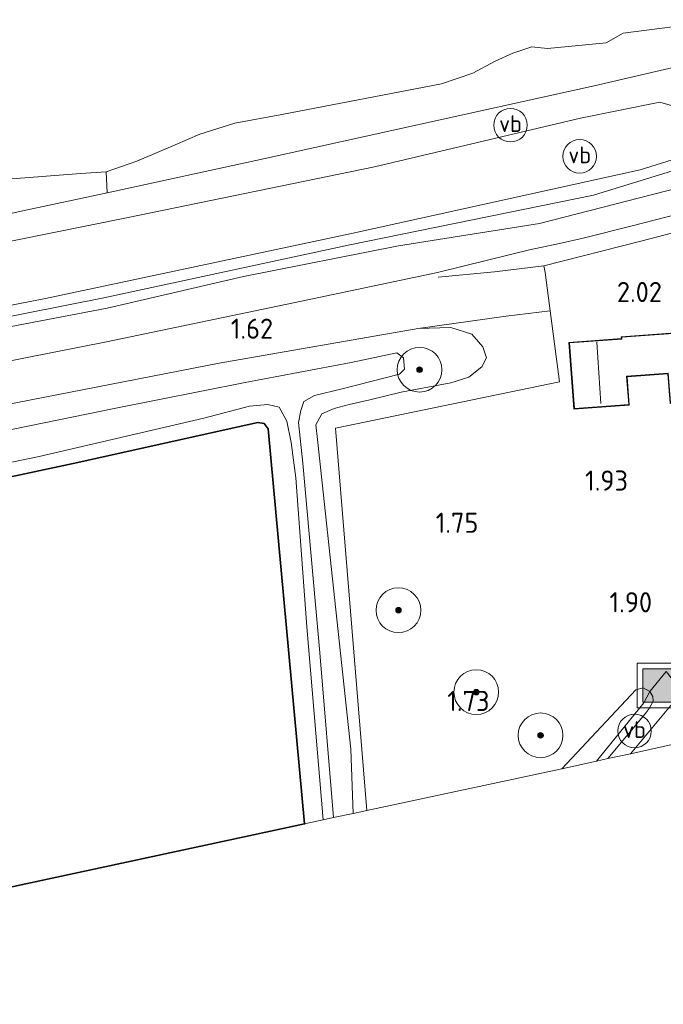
# Model space of a CAD drawing. Extents: x 130905 to 137824, y 412333 to 417928.
# Tile 34 of 256: x 131908 to 131965, y 413174 to 413262. Entities that reach past the tile are written whole.
import ezdxf
from ezdxf.enums import TextEntityAlignment as Align
from ezdxf.lldxf.tags import DXFTag

# ---------------------------------------------------------------- set-up
doc = ezdxf.new("R2010")
doc.units = 0
for name, color, linetype, lineweight in [('B-ME-GR-BOOM-S', 90, 'Continuous', 25), ('B-ME-GR-GRAS-GV', 60, 'Continuous', 13), ('B-ME-GR-HAAG-G', 90, 'GR-HAAG1', 13), ('B-ME-GR-MOERAS-GV', 120, 'Continuous', 13), ('B-ME-GW-OPHOGING_KRUIN-G', 90, 'Continuous', 18), ('B-ME-GW-TALUD_KRUIN-G', 90, 'Continuous', 18), ('B-ME-GW-TALUD_TEEN-G', 90, 'Continuous', 18), ('B-ME-IE-MEUBILAIR_WEGMEUBILAIR-S', 7, 'Continuous', 25), ('B-ME-IE-TERREINAFSCHEIDING_DOORGANG-G', 210, 'Continuous', 18), ('B-ME-IE-TERREINAFSCHEIDING_KUNSTMATIG_HEKWERK-G', 20, 'IE-TERREINAFSCHEIDING-KUNSTMATIG', 18), ('B-ME-KG-GRENS_OPNAME-G', 210, 'KG-OPNAME', 18), ('B-ME-KG-GRENS_WERK-GV', 7, 'Continuous', 35), ('B-ME-KG-KADASTRAAL_DAKRAND-G', 170, 'Continuous', 18), ('B-ME-KG-KADASTRAAL_NOK-G', 10, 'Continuous', 18), ('B-ME-OB-OEVERVOORZIENING-G', 7, 'Continuous', 18), ('B-ME-OG-BEBOUWING_WONINGBOUW-GV', 7, 'Continuous', 18), ('B-ME-OG-TERREIN_GROEN_TUIN-GV', 7, 'Continuous', 18), ('B-ME-OG-WATER_GREPPEL-G', 160, 'Continuous', 18), ('B-ME-OG-WATER_KANAAL-GV', 120, 'Continuous', 18), ('B-ME-OG-WATER_SLOOT-G', 120, 'Continuous', 18), ('B-ME-OG-WATER_SLOOT-GV', 120, 'Continuous', 18), ('B-ME-VH-VERHARDING_TEGEL-GV', 252, 'Continuous', 18), ('X-XX-AL-HOOGTELABEL-S', 7, 'Continuous', 25)]:
    doc.layers.add(name, color=color, linetype=linetype, lineweight=lineweight)
doc.styles.add('NLCS-ISO', font='NLCS-ISO.ttf')
doc.styles.add('NLCS-ISO-ANNOTATIVE-T18', font='NLCS-ISO.ttf', dxfattribs={"height": 1.8})
doc.styles.get("Standard").update_dxf_attribs({"font": 'arial.ttf'})
doc.linetypes.add('GR-HAAG1', pattern='A,6,[176,NLCS.SHX,S=0.125,R=0,X=0,Y=0],-2', length=8)
doc.linetypes.add('IE-TERREINAFSCHEIDING-KUNSTMATIG', pattern='A,4,[82,NLCS.SHX,S=0.75,R=90,X=0,Y=0],4,-2', length=10)
tags = doc.linetypes.add('KG-OPNAME', pattern='A,5.5,-2,["O",Standard,S=1.8,R=0,X=-0.5,Y=-0.9],-2,5.5,-2,[5,NLCS.SHX,S=0.75,R=0,X=0,Y=0],-2', length=19).pattern_tags.tags
tags[6] = DXFTag(74, 10)

# ---------------------------------------------------------------- blocks, each defined once
blk = doc.blocks.new('SGR-BOOM_01-SO')
at = {"linetype": 'ByBlock', "lineweight": 18}
h = blk.add_hatch(color=0, dxfattribs=at)
h.dxf.hatch_style = 1
edge = h.paths.add_edge_path()
edge.add_arc((0, 0), 0.25, 0, 360)
at = {"color": 0, "linetype": 'ByBlock', "lineweight": 18}
for radius in [2, 0.25]:
    blk.add_circle((0, 0), radius, dxfattribs=at)
blk = doc.blocks.new('SIE-WEG_PAAL_VERKEERSBORD-SO')
at = {"color": 0, "linetype": 'ByBlock', "lineweight": 18}
blk.add_circle((0, 0), 1.5, dxfattribs=at)
at = {"color": 0, "linetype": 'ByBlock', "lineweight": 18, "style": 'NLCS-ISO'}
blk.add_text('vb', height=1.5, dxfattribs=at).set_placement((0, 0.132), align=Align.MIDDLE_CENTER)
blk = doc.blocks.new('SAL-HOOGTELABEL-SO')
at = {"color": 0, "linetype": 'ByBlock', "lineweight": -2, "style": 'NLCS-ISO-ANNOTATIVE-T18'}
blk.add_attdef('HOOGTE', text='', height=1.8, dxfattribs=at).set_placement((2.788, 0), align=Align.RIGHT)
blk = doc.blocks.new('SIE-WEG_AFVALBAK-SO')
at = {"linetype": 'ByBlock', "lineweight": 18}
h = blk.add_hatch(color=0, dxfattribs=at)
h.dxf.hatch_style = 1
h.paths.add_polyline_path([(-1.5, -1.5), (1.5, -1.5), (1.5, 1.5), (-1.5, 1.5)])
at = {"color": 0, "linetype": 'ByBlock', "lineweight": 18}
for points in [[(-2, -2), (2, -2), (2, 2), (-2, 2)], [(-1.5, -1.5), (1.5, -1.5), (1.5, 1.5), (-1.5, 1.5)]]:
    blk.add_lwpolyline(points, close=True, dxfattribs=at)

msp = doc.modelspace()

# ---------------------------------------------------------------- linework, layer by layer
at = {"layer": 'B-ME-GR-GRAS-GV'}
for points in [[(131884.415, 413240.024, 0.969), (131907.885, 413245.209, 1.027), (131915.395, 413246.842, 1.028), (131929.37, 413249.882, 1.029), (131958.942, 413256.397, 0.937), (131967.777, 413258.447, 0.975), (131968.284, 413255.973, 1.058), (131974.249, 413254.498, 2.216), (131976.232, 413254.425, 3.241), (131977.349, 413254.045, 3.32), (131978.91, 413246.888, 2.806), (131971.001, 413244.553, 2.498), (131963.096, 413242.518, 2.206), (131954.416, 413240.315, 2.158), (131954.561, 413239.708, 2.158), (131955.002, 413236.276, 2.094), (131951.055, 413235.817, 2.062), (131943.188, 413234.713, 1.624), (131925.422, 413231.599, 1.331), (131895.149, 413225.693, 1.448)], [(131893.468, 413239.813, 1.201), (131917.275, 413244.635, 1.176), (131939.309, 413249.157, 1.376), (131957.713, 413253.491, 1.438), (131964.802, 413254.943, 1.251), (131968.107, 413253.966, 1.526), (131972.262, 413253.276, 2.088), (131975.363, 413253.807, 2.788), (131972.828, 413252.134, 2.801), (131971.044, 413251.378, 2.901), (131963.042, 413248.887, 2.851), (131937.234, 413243.199, 3.057), (131909.894, 413237.377, 3.172), (131879.68, 413231.477, 3.165)], [(131879.68, 413231.477, 3.165), (131909.894, 413237.377, 3.172), (131937.234, 413243.199, 3.057), (131963.042, 413248.887, 2.851), (131971.044, 413251.378, 2.901), (131972.828, 413252.134, 2.801), (131975.363, 413253.807, 2.788), (131972.262, 413253.276, 2.088), (131968.107, 413253.966, 1.526), (131964.802, 413254.943, 1.251), (131957.713, 413253.491, 1.438), (131939.309, 413249.157, 1.376), (131917.275, 413244.635, 1.176), (131893.468, 413239.813, 1.201)], [(131906.513, 413248.063, 0.7), (131913.062, 413248.565, 0.7), (131915.332, 413248.708, 0.7), (131915.395, 413246.842, 1.028), (131907.885, 413245.209, 1.027), (131884.415, 413240.024, 0.969)], [(131886.81, 413227.889, 1.523), (131915.357, 413233.517, 1.65), (131932.776, 413237.16, 1.737), (131944.938, 413239.709, 1.834), (131951.571, 413241.356, 1.959), (131953.163, 413241.744, 2.019), (131955.838, 413242.314, 2.11), (131957.93, 413242.788, 2.129), (131962.311, 413243.89, 2.312), (131969.397, 413245.708, 2.375), (131974.48, 413247.651, 2.587), (131976.195, 413248.854, 2.912), (131973.063, 413248.877, 2.894), (131965.307, 413246.989, 2.982), (131954.053, 413244.1, 3.002), (131941.456, 413242.098, 3.059), (131927.603, 413239.336, 3.24), (131915.414, 413236.518, 3.406), (131899.956, 413233.579, 3.384)], [(131899.956, 413233.579, 3.384), (131915.414, 413236.518, 3.406), (131927.603, 413239.336, 3.24), (131941.456, 413242.098, 3.059), (131954.053, 413244.1, 3.002), (131965.307, 413246.989, 2.982), (131973.063, 413248.877, 2.894), (131976.195, 413248.854, 2.912), (131974.48, 413247.651, 2.587), (131969.397, 413245.708, 2.375), (131962.311, 413243.89, 2.312), (131957.93, 413242.788, 2.129), (131955.838, 413242.314, 2.11), (131953.163, 413241.744, 2.019), (131951.571, 413241.356, 1.959), (131944.938, 413239.709, 1.834), (131932.776, 413237.16, 1.737), (131915.357, 413233.517, 1.65), (131886.81, 413227.889, 1.523)], [(131895.149, 413225.693, 1.448), (131925.422, 413231.599, 1.331), (131943.188, 413234.713, 1.624), (131946.133, 413234.787, 1.414), (131947.99, 413234.208, 1.504), (131948.99, 413233.07, 1.429), (131949.303, 413232.09, 1.441), (131948.899, 413231.29, 1.479), (131947.732, 413230.351, 1.479), (131946.121, 413229.858, 1.614), (131941.69, 413229.006, 1.538), (131938.887, 413228.314, 1.406), (131937.023, 413227.898, 1.282), (131935.679, 413227.546, 1.204), (131934.58, 413227.076, 1.172), (131934.059, 413226.101, 1.18), (131934.203, 413224.779, 1.182), (131937.17, 413197.105, 1.29), (131937.381, 413191.363, 1.298), (131935.64, 413190.988, 0.032), (131934.424, 413205.721, 0.032), (131932.881, 413222.678, 0.032), (131932.501, 413226.313, 0.032), (131932.7, 413227.372, 0.032), (131932.973, 413228.17, 0.032), (131933.932, 413228.701, 0.032), (131936.401, 413229.31, 0.032), (131941.525, 413230.627, 0.032), (131941.986, 413231.082, 0.032), (131941.88, 413232.075, 0.032), (131941.307, 413232.538, 0.032), (131937.201, 413231.651, 0.032), (131927.733, 413229.883, 0.032), (131916.029, 413227.541, 0.032), (131897.229, 413223.702, 0.032)], [(131887.757, 413218.806, 0.032), (131909.33, 413223.264, 0.032), (131924.042, 413226.683, 0.032), (131928.126, 413227.76, 0.032), (131929.753, 413227.909, 0.032), (131930.768, 413227.661, 0.032), (131931.469, 413226.42, 0.032), (131931.852, 413224.501, 0.032), (131932.254, 413221.35, 0.032), (131933.238, 413208.031, 0.032), (131934.704, 413190.787, 0.032), (131933.05, 413190.43, 1.446), (131929.796, 413225.746, 1.488), (131929.446, 413226.203, 1.488), (131928.873, 413226.308, 1.49), (131912.357, 413222.623, 1.557), (131880.966, 413215.947, 1.369)]]:
    msp.add_polyline3d(points, dxfattribs=at)
for points in [[(131955.002, 413236.276, 2.094), (131955.843, 413229.931, 2.098), (131935.803, 413225.805, 1.478), (131938.609, 413191.628, 1.472), (131937.381, 413191.363, 1.298), (131937.17, 413197.105, 1.29), (131934.203, 413224.779, 1.182), (131934.059, 413226.101, 1.18), (131934.58, 413227.076, 1.172), (131935.679, 413227.546, 1.204), (131937.023, 413227.898, 1.282), (131938.887, 413228.314, 1.406), (131941.69, 413229.006, 1.538), (131946.121, 413229.858, 1.614), (131947.732, 413230.351, 1.479), (131948.899, 413231.29, 1.479), (131949.303, 413232.09, 1.441), (131948.99, 413233.07, 1.429), (131947.99, 413234.208, 1.504), (131946.133, 413234.787, 1.414), (131943.188, 413234.713, 1.624), (131951.055, 413235.817, 2.062)], [(131962.169, 413196.702, 2.299), (131960.157, 413196.269, 1.857), (131963.496, 413200.264, 1.857), (131963.848, 413200.742, 1.857), (131964.195, 413201.404, 1.995), (131964.169, 413201.817, 2.007), (131963.898, 413202.258, 2.007), (131965.349, 413204.058, 2.242), (131966.796, 413202.221, 2.41)], [(131959.122, 413196.046, 1.605), (131956.029, 413195.341, 1.857), (131962.665, 413202.413, 1.936), (131963.294, 413202.601, 2.032), (131963.898, 413202.258, 2.007), (131963.372, 413201.26, 1.669)], [(131960.157, 413196.269, 1.857), (131959.122, 413196.046, 1.605), (131963.372, 413201.26, 1.669), (131963.898, 413202.258, 2.007), (131964.169, 413201.817, 2.007), (131964.195, 413201.404, 1.995), (131963.848, 413200.742, 1.857), (131963.496, 413200.264, 1.857)]]:
    msp.add_polyline3d(points, close=True, dxfattribs=at)
at = {"layer": 'B-ME-GR-HAAG-G'}
msp.add_polyline3d([(131938.609, 413191.628, 1.472), (131935.803, 413225.805, 1.478), (131955.843, 413229.931, 2.098)], dxfattribs=at)
at = {"layer": 'B-ME-GR-MOERAS-GV'}
msp.add_polyline3d([(131967.086, 413262.304, 0.7), (131967.777, 413258.447, 0.975), (131958.942, 413256.397, 0.937), (131929.37, 413249.882, 1.029), (131915.395, 413246.842, 1.028), (131915.332, 413248.708, 0.7), (131918.064, 413249.66, 0.7), (131921.491, 413251.109, 0.7), (131923.688, 413252.062, 0.7), (131926.82, 413253.062, 0.7), (131931.017, 413253.833, 0.7), (131945.293, 413256.576, 0.7), (131948.083, 413257.526, 0.7), (131950.077, 413258.609, 0.7), (131951.654, 413259.325, 0.7), (131953.363, 413259.879, 0.7), (131954.761, 413259.722, 0.7), (131959.986, 413260.229, 0.7), (131961.528, 413261.102, 0.7), (131966.161, 413261.698, 0.7)], close=True, dxfattribs=at)
at = {"layer": 'B-ME-GW-OPHOGING_KRUIN-G'}
msp.add_polyline3d([(132003.399, 413226.785, 3.303), (131981.845, 413253.751, 3.226), (131972.994, 413250.98, 3.178), (131958.869, 413246.621, 2.91), (131937.079, 413242.184, 3.162), (131915.106, 413237.457, 3.269), (131890.132, 413232.511, 3.278), (131860.26, 413226.506, 3.163), (131825.322, 413219.495, 3.212), (131802.252, 413215.004, 3.204), (131794.159, 413212.8, 3.332), (131756.312, 413207.868, 2.614), (131719.818, 413201.558, 2.614), (131684.307, 413195.965, 2.572), (131653.877, 413191.629, 2.556)], dxfattribs=at)
at = {"layer": 'B-ME-GW-TALUD_KRUIN-G'}
for points in [[(131975.363, 413253.807, 2.788), (131972.828, 413252.134, 2.801), (131971.044, 413251.378, 2.901), (131963.042, 413248.887, 2.851), (131937.234, 413243.199, 3.057), (131909.894, 413237.377, 3.172), (131879.68, 413231.477, 3.165), (131844.701, 413224.165, 3.104), (131821.412, 413219.653, 3.069), (131802.171, 413215.984, 3.037), (131796.285, 413214.533, 2.983), (131788.7, 413213.319, 3.055), (131780.596, 413212.635, 2.673), (131768.154, 413211.09, 2.563), (131737.487, 413205.816, 2.561), (131706.299, 413200.689, 2.563), (131680.675, 413196.997, 2.567), (131654.015, 413192.763, 2.555)], [(131797.701, 413212.597, 3.26), (131800.327, 413213.778, 3.26), (131802.336, 413214.201, 3.047), (131825.622, 413218.644, 3.076), (131854.849, 413224.583, 3.328), (131881.392, 413229.954, 3.346), (131899.956, 413233.579, 3.384), (131915.414, 413236.518, 3.406), (131927.603, 413239.336, 3.24), (131941.456, 413242.098, 3.059), (131954.053, 413244.1, 3.002), (131965.307, 413246.989, 2.982), (131973.063, 413248.877, 2.894), (131976.195, 413248.854, 2.912)]]:
    msp.add_polyline3d(points, dxfattribs=at)
at = {"layer": 'B-ME-GW-TALUD_TEEN-G'}
for points in [[(131975.363, 413253.807, 2.788), (131972.262, 413253.276, 2.088), (131968.107, 413253.966, 1.526), (131964.802, 413254.943, 1.251), (131957.713, 413253.491, 1.438), (131939.309, 413249.157, 1.376), (131917.275, 413244.635, 1.176), (131893.468, 413239.813, 1.201), (131867.997, 413234.46, 1.251), (131842.769, 413229.306, 1.238), (131815.07, 413223.777, 1.263), (131799.846, 413221.42, 1.338), (131797.915, 413221.462, 1.263), (131795.632, 413222.302, 1.113), (131793.032, 413223.696, 0.7)], [(131976.195, 413248.854, 2.912), (131974.48, 413247.651, 2.587), (131969.397, 413245.708, 2.375), (131962.311, 413243.89, 2.312), (131957.93, 413242.788, 2.129)], [(131957.93, 413242.788, 2.129), (131955.838, 413242.314, 2.11), (131953.163, 413241.744, 2.019), (131951.571, 413241.356, 1.959), (131944.938, 413239.709, 1.834), (131932.776, 413237.16, 1.737), (131915.357, 413233.517, 1.65), (131886.81, 413227.889, 1.523), (131858.194, 413222.025, 1.458), (131848.915, 413219.553, 1.365), (131833.445, 413216.405, 1.14), (131826.662, 413215.165, 1.204), (131822.564, 413214.484, 1.292), (131818.776, 413213.952, 1.458), (131814.558, 413213.456, 2.045), (131810.622, 413212.94, 1.995), (131802.212, 413212.526, 2.598)]]:
    msp.add_polyline3d(points, dxfattribs=at)
at = {"layer": 'B-ME-IE-TERREINAFSCHEIDING_DOORGANG-G'}
msp.add_polyline3d([(131955.002, 413236.276, 2.094), (131954.561, 413239.708, 2.158)], dxfattribs=at)
at = {"layer": 'B-ME-IE-TERREINAFSCHEIDING_KUNSTMATIG_HEKWERK-G'}
for points in [[(131663.66, 413200.245, 1.595), (131678.706, 413202.363, 1.315), (131699.68, 413205.576, 1.121), (131716.481, 413208.401, 1.085), (131736.419, 413211.766, 1.095), (131756.629, 413215.268, 1.101), (131777.153, 413219.111, 1.109), (131792.657, 413222.046, 1.027), (131793.032, 413223.696, 0.7), (131793.056, 413225.13, 0.7), (131793.252, 413227.307, 0.7), (131796.092, 413227.902, 0.7), (131797.66, 413224.693, 0.7), (131797.693, 413224.631, 0.73), (131798.849, 413223.055, 1.229), (131817.666, 413226.788, 1.05), (131836.38, 413230.535, 1.066), (131860.777, 413235.431, 0.996), (131884.415, 413240.024, 0.969), (131907.885, 413245.209, 1.027), (131915.395, 413246.842, 1.028), (131929.37, 413249.882, 1.029), (131958.942, 413256.397, 0.937), (131967.777, 413258.447, 0.975)], [(131977.349, 413254.045, 3.32), (131978.91, 413246.888, 2.806), (131971.001, 413244.553, 2.498), (131963.096, 413242.518, 2.206), (131954.416, 413240.315, 2.158), (131950.026, 413239.757, 2.037), (131944.996, 413239.286, 1.909)], [(131954.416, 413240.315, 2.158), (131954.561, 413239.708, 2.158)], [(131943.188, 413234.713, 1.624), (131951.055, 413235.817, 2.062), (131955.002, 413236.276, 2.094), (131955.843, 413229.931, 2.098)]]:
    msp.add_polyline3d(points, dxfattribs=at)
at = {"layer": 'B-ME-KG-GRENS_OPNAME-G'}
msp.add_polyline3d([(131858.157, 413174.3, 1.645), (131928.066, 413189.357, 1.504), (131933.05, 413190.43, 1.446), (131934.704, 413190.787, 0.032), (131935.64, 413190.988, 0.032), (131937.381, 413191.363, 1.298), (131938.609, 413191.628, 1.472), (131956.029, 413195.341, 1.857), (131959.122, 413196.046, 1.605), (131960.157, 413196.269, 1.857), (131962.169, 413196.702, 2.299), (131965.638, 413197.449, 2.413), (131966.484, 413197.631, 2.424), (131976.602, 413199.81, 2.482), (131977.882, 413200.086, 2.501), (131979.682, 413200.474, 2.604), (131980.422, 413200.633, 2.604), (131982.084, 413200.991, 2.368), (131985.753, 413201.744, 1.654), (131993.49, 413203.448, 1.554), (132007.417, 413205.407, 1.528)], dxfattribs=at)
at = {"layer": 'B-ME-KG-GRENS_WERK-GV'}
msp.add_polyline3d([(131928.066, 413189.357, 1.504), (131858.157, 413174.3, 1.645), (131857.758, 413176.823, 1.669), (131857.24, 413180.493, 1.682), (131856.639, 413181.59, 1.969), (131856.073, 413183.21, 2.057), (131855.802, 413185.279, 1.969), (131855.312, 413189.188, 1.757), (131854.833, 413193.552, 1.682), (131853.716, 413199.869, 1.694), (131853.41, 413205.301, 1.582), (131853.709, 413206.399, 1.519), (131854.685, 413207.676, 1.569), (131856.653, 413210.684, 1.265), (131869.54, 413213.516, 1.29), (131880.966, 413215.947, 1.369), (131912.357, 413222.623, 1.557), (131928.873, 413226.308, 1.49), (131929.446, 413226.203, 1.488), (131929.796, 413225.746, 1.488), (131933.05, 413190.43, 1.446)], close=True, dxfattribs=at)
at = {"layer": 'B-ME-KG-KADASTRAAL_DAKRAND-G'}
msp.add_polyline3d([(131975.916, 413231.602, 6.212), (131977.237, 413231.702, 4.412), (131977.418, 413229.252, 4.338), (131976.334, 413229.172, 6.162), (131976.6, 413225.579, 6.112), (131969.255, 413225.034, 6.075), (131969.014, 413228.299, 6.312), (131965.754, 413228.064, 4.7), (131965.554, 413230.713, 5.525), (131961.829, 413230.437, 6.462), (131962.016, 413227.911, 6.538), (131957.164, 413227.548, 6.45), (131956.729, 413233.408, 6.45), (131961.41, 413233.753, 6.588), (131961.398, 413233.915, 4.737), (131968.493, 413234.441, 4.775), (131968.504, 413234.295, 6.425), (131975.675, 413234.826, 6.425)], close=True, dxfattribs=at)
at = {"layer": 'B-ME-KG-KADASTRAAL_NOK-G'}
msp.add_polyline3d([(131959.153, 413233.472, 7.826), (131959.516, 413227.988, 7.838)], dxfattribs=at)
at = {"layer": 'B-ME-OB-OEVERVOORZIENING-G'}
msp.add_polyline3d([(131966.161, 413261.698, 0.7), (131961.528, 413261.102, 0.7), (131959.986, 413260.229, 0.7), (131954.761, 413259.722, 0.7), (131953.363, 413259.879, 0.7), (131951.654, 413259.325, 0.7), (131950.077, 413258.609, 0.7), (131948.083, 413257.526, 0.7), (131945.293, 413256.576, 0.7), (131931.017, 413253.833, 0.7), (131926.82, 413253.062, 0.7), (131923.688, 413252.062, 0.7), (131921.491, 413251.109, 0.7), (131918.064, 413249.66, 0.7), (131915.332, 413248.708, 0.7), (131913.062, 413248.565, 0.7), (131906.513, 413248.063, 0.7)], dxfattribs=at)
at = {"layer": 'B-ME-OG-BEBOUWING_WONINGBOUW-GV'}
msp.add_polyline3d([(131975.721, 413234.88, 2.1), (131975.96, 413231.656, 2.1), (131977.284, 413231.754, 2.1), (131977.472, 413229.206, 2.1), (131976.387, 413229.126, 2.1), (131976.654, 413225.532, 2.1), (131969.209, 413224.98, 2.1), (131968.967, 413228.245, 2.1), (131965.708, 413228.004, 2.1), (131965.512, 413230.66, 2.1), (131961.883, 413230.391, 2.1), (131962.07, 413227.864, 2.1), (131957.118, 413227.495, 2.1), (131956.676, 413233.454, 2.1), (131961.356, 413233.801, 2.1), (131961.344, 413233.961, 2.1), (131968.539, 413234.494, 2.1), (131968.55, 413234.348, 2.1)], close=True, dxfattribs=at)
at = {"layer": 'B-ME-OG-TERREIN_GROEN_TUIN-GV'}
msp.add_polyline3d([(131965.349, 413204.058, 2.242), (131963.898, 413202.258, 2.007), (131963.294, 413202.601, 2.032), (131962.665, 413202.413, 1.936), (131956.029, 413195.341, 1.857), (131938.609, 413191.628, 1.472), (131935.803, 413225.805, 1.478), (131955.843, 413229.931, 2.098), (131955.002, 413236.276, 2.094), (131954.561, 413239.708, 2.158), (131954.416, 413240.315, 2.158), (131963.096, 413242.518, 2.206), (131971.001, 413244.553, 2.498)], dxfattribs=at)
msp.add_polyline3d([(131975.721, 413234.88, 2.1), (131968.55, 413234.348, 2.1), (131968.539, 413234.494, 2.1), (131961.344, 413233.961, 2.1), (131961.356, 413233.801, 2.1), (131956.676, 413233.454, 2.1), (131957.118, 413227.495, 2.1), (131962.07, 413227.864, 2.1), (131961.883, 413230.391, 2.1), (131965.512, 413230.66, 2.1), (131965.708, 413228.004, 2.1), (131968.967, 413228.245, 2.1), (131969.209, 413224.98, 2.1), (131976.654, 413225.532, 2.1), (131976.387, 413229.126, 2.1), (131977.472, 413229.206, 2.1), (131977.284, 413231.754, 2.1), (131975.96, 413231.656, 2.1)], close=True, dxfattribs=at)
at = {"layer": 'B-ME-OG-WATER_GREPPEL-G'}
msp.add_polyline3d([(131959.122, 413196.046, 1.605), (131963.372, 413201.26, 1.669)], dxfattribs=at)
at = {"layer": 'B-ME-OG-WATER_KANAAL-GV'}
msp.add_polyline3d([(131966.161, 413261.698, 0.7), (131961.528, 413261.102, 0.7), (131959.986, 413260.229, 0.7), (131954.761, 413259.722, 0.7), (131953.363, 413259.879, 0.7), (131951.654, 413259.325, 0.7), (131950.077, 413258.609, 0.7), (131948.083, 413257.526, 0.7), (131945.293, 413256.576, 0.7), (131931.017, 413253.833, 0.7), (131926.82, 413253.062, 0.7), (131923.688, 413252.062, 0.7), (131921.491, 413251.109, 0.7), (131918.064, 413249.66, 0.7), (131915.332, 413248.708, 0.7), (131913.062, 413248.565, 0.7), (131906.513, 413248.063, 0.7)], dxfattribs=at)
at = {"layer": 'B-ME-OG-WATER_SLOOT-G'}
for points in [[(131937.381, 413191.363, 1.298), (131937.17, 413197.105, 1.29), (131934.203, 413224.779, 1.182), (131934.059, 413226.101, 1.18), (131934.58, 413227.076, 1.172), (131935.679, 413227.546, 1.204), (131937.023, 413227.898, 1.282), (131938.887, 413228.314, 1.406), (131941.69, 413229.006, 1.538), (131946.121, 413229.858, 1.614), (131947.732, 413230.351, 1.479), (131948.899, 413231.29, 1.479), (131949.303, 413232.09, 1.441), (131948.99, 413233.07, 1.429), (131947.99, 413234.208, 1.504), (131946.133, 413234.787, 1.414), (131943.188, 413234.713, 1.624), (131925.422, 413231.599, 1.331), (131895.149, 413225.693, 1.448)], [(131880.966, 413215.947, 1.369), (131912.357, 413222.623, 1.557), (131928.873, 413226.308, 1.49), (131929.446, 413226.203, 1.488), (131929.796, 413225.746, 1.488), (131933.05, 413190.43, 1.446)], [(131956.029, 413195.341, 1.857), (131962.665, 413202.413, 1.936), (131963.294, 413202.601, 2.032), (131963.898, 413202.258, 2.007)], [(131963.898, 413202.258, 2.007), (131964.169, 413201.817, 2.007), (131964.195, 413201.404, 1.995), (131963.848, 413200.742, 1.857), (131963.496, 413200.264, 1.857), (131960.157, 413196.269, 1.857)]]:
    msp.add_polyline3d(points, dxfattribs=at)
at = {"layer": 'B-ME-OG-WATER_SLOOT-GV'}
msp.add_polyline3d([(131897.229, 413223.702, 0.032), (131916.029, 413227.541, 0.032), (131927.733, 413229.883, 0.032), (131937.201, 413231.651, 0.032), (131941.307, 413232.538, 0.032), (131941.88, 413232.075, 0.032), (131941.986, 413231.082, 0.032), (131941.525, 413230.627, 0.032), (131936.401, 413229.31, 0.032), (131933.932, 413228.701, 0.032), (131932.973, 413228.17, 0.032), (131932.7, 413227.372, 0.032), (131932.501, 413226.313, 0.032), (131932.881, 413222.678, 0.032), (131934.424, 413205.721, 0.032), (131935.64, 413190.988, 0.032), (131934.704, 413190.787, 0.032), (131933.238, 413208.031, 0.032), (131932.254, 413221.35, 0.032), (131931.852, 413224.501, 0.032), (131931.469, 413226.42, 0.032), (131930.768, 413227.661, 0.032), (131929.753, 413227.909, 0.032), (131928.126, 413227.76, 0.032), (131924.042, 413226.683, 0.032), (131909.33, 413223.264, 0.032), (131887.757, 413218.806, 0.032)], dxfattribs=at)
at = {"layer": 'B-ME-VH-VERHARDING_TEGEL-GV'}
msp.add_polyline3d([(131965.638, 413197.449, 2.413), (131962.169, 413196.702, 2.299), (131966.796, 413202.221, 2.41)], dxfattribs=at)

# ---------------------------------------------------------------- block references
at = {"layer": 'B-ME-GR-BOOM-S'}
for p in [(131943.325, 413231.019, 0.598), (131941.44, 413209.525, 1.77), (131948.392, 413202.201, 1.926), (131954.137, 413198.34, 1.966)]:
    msp.add_blockref('SGR-BOOM_01-SO', p, dxfattribs=at)
at = {"layer": 'B-ME-IE-MEUBILAIR_WEGMEUBILAIR-S'}
for name, p in [('SIE-WEG_PAAL_VERKEERSBORD-SO', (131951.452, 413252.877, 1.344)), ('SIE-WEG_PAAL_VERKEERSBORD-SO', (131957.635, 413250.089, 2.052)), ('SIE-WEG_AFVALBAK-SO', (131964.768, 413202.799, 2.342)), ('SIE-WEG_PAAL_VERKEERSBORD-SO', (131962.536, 413198.726, 2.241))]:
    msp.add_blockref(name, p, dxfattribs=at)
at = {"layer": 'X-XX-AL-HOOGTELABEL-S'}
for p, values in [((131962.198, 413237.065, 2.018), {'HOOGTE': '2.02'}), ((131927.449, 413233.788, 1.622), {'HOOGTE': '1.62'}), ((131959.167, 413220.212, 1.926), {'HOOGTE': '1.93'}), ((131945.792, 413216.441, 1.751), {'HOOGTE': '1.75'}), ((131961.316, 413209.337, 1.901), {'HOOGTE': '1.90'}), ((131946.783, 413200.511, 1.726), {'HOOGTE': '1.73'})]:
    msp.add_blockref('SAL-HOOGTELABEL-SO', p, dxfattribs=at).add_auto_attribs(values)

doc.saveas('drawing.dxf')
